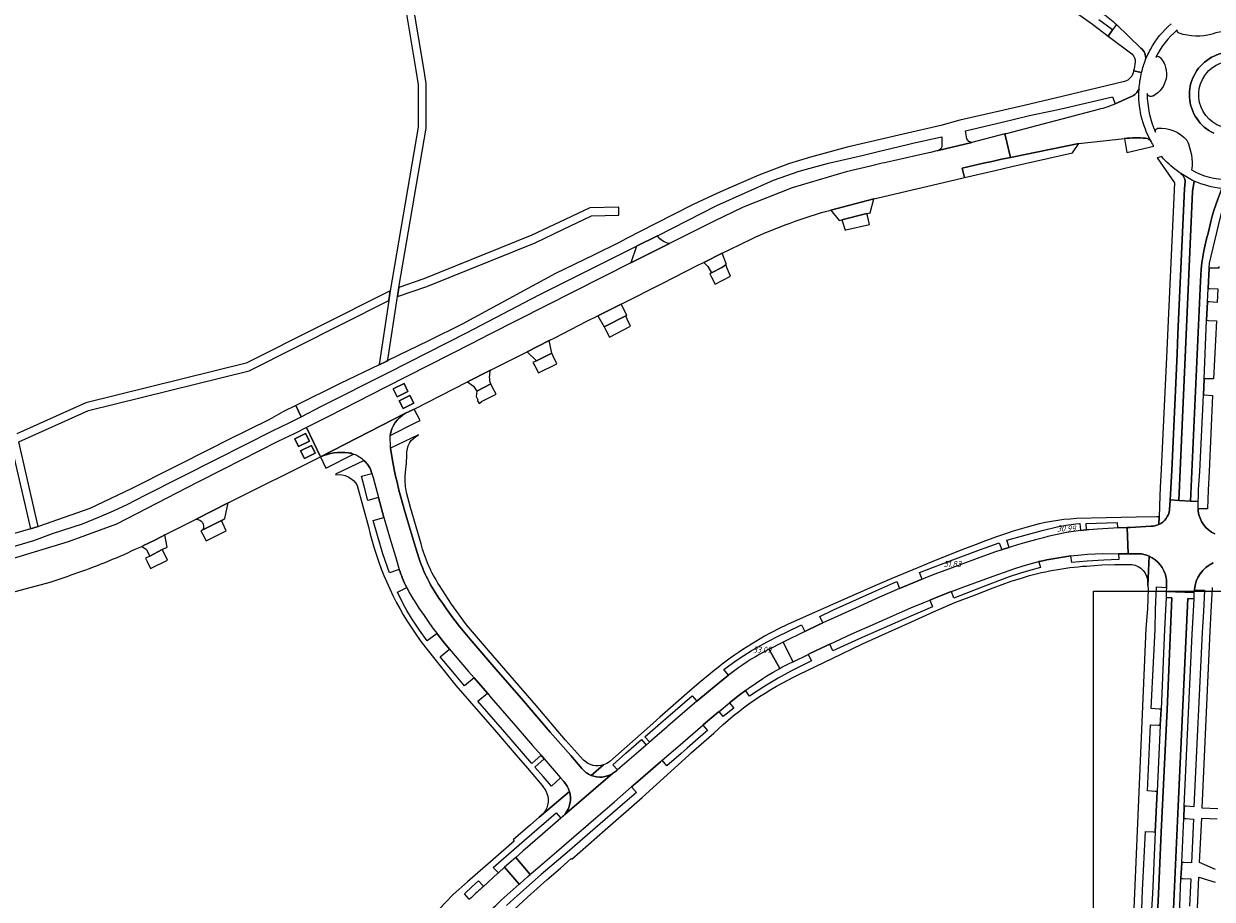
# Model space of a CAD drawing. Extents: x 148869 to 161638, y 453607 to 469810.
# Tile 133 of 256: x 153410 to 153705, y 462031 to 462248. Entities that reach past the tile are written whole.
import ezdxf
from ezdxf.enums import TextEntityAlignment as Align

# ---------------------------------------------------------------- set-up
doc = ezdxf.new("R2010")
doc.units = 0
doc.layers.get('0').update_dxf_attribs({"linetype": 'CONTINUOUS'})
doc.layers.get('DEFPOINTS').update_dxf_attribs({"linetype": 'CONTINUOUS'})
doc.layers.add('B-OI-RI-VWA_PUTDEKSELHOOGTE-T25-niet meenemen', color=252, linetype='CONTINUOUS')
for name, color, linetype, lineweight in [('B-RO-VH-VERHARDING_ASFALT-GV', 251, 'CONTINUOUS', 18), ('B-RO-VH-VERHARDING_FUNDERING_ZAND-GV', 251, 'CONTINUOUS', 18), ('B-RO-VH-VERHARDING_GRASBETONSTEEN-GV', 251, 'CONTINUOUS', 18), ('B-RO-VH-VERHARDING_STRAATBAKSTEEN-GV', 251, 'CONTINUOUS', 18), ('X-XX-AL-TEKENBLAD-KADER-G-OZ', 1, 'CONTINUOUS', 25)]:
    doc.layers.add(name, color=color, linetype=linetype, lineweight=lineweight)
doc.styles.add('iso15', font='ISO.shx', dxfattribs={"oblique": 15})
doc.styles.add('NLCS-ISO-M750_CURSIEF', font='NLCS-ISO.ttf', dxfattribs={"oblique": 15})

# ---------------------------------------------------------------- blocks, each defined once
blk = doc.blocks.new('ACMAP_ANN_TEMPLATE_puth-dwa')
at = {"color": 0, "linetype": 'ByBlock', "style": 'iso15', "oblique": 15}
blk.add_attdef('puth-dwa', text='', height=1.5, dxfattribs=at).set_placement((2.7, 1), align=Align.RIGHT)

msp = doc.modelspace()

# ---------------------------------------------------------------- linework, layer by layer
at = {"layer": 'B-RO-VH-VERHARDING_ASFALT-GV', "flags": 128}
for points in [[(153669.24, 462252.46), (153675.15, 462248.22), (153679.01, 462245.3), (153680.15, 462246.82), (153676.71, 462249.35)], [(153687.17, 462242.28), (153681.09, 462248.15), (153680.15, 462246.82), (153679.01, 462245.3), (153684.89, 462240.86)], [(153681.09, 462248.15), (153687.17, 462242.28)], [(153696.64, 462245.99), (153696.44, 462246.06)], [(153688.33, 462239.52), (153688.5, 462239.92), (153688.68, 462240.34), (153688.88, 462240.76), (153689.08, 462241.18), (153689.29, 462241.59), (153689.51, 462242)], [(153688.33, 462239.49), (153688.33, 462239.52)], [(153691.85, 462240.1), (153692.02, 462239.91)], [(153687.33, 462236.25), (153685.31, 462236.68)], [(153685.31, 462236.68), (153687.33, 462236.25)], [(153683.08, 462234.02), (153667.67, 462230.3), (153658.21, 462228.11), (153652.14, 462226.7), (153642.32, 462224.42), (153637.55, 462223.16), (153628.22, 462220.95), (153614.32, 462217.8), (153605.24, 462215.31), (153599.83, 462213.62), (153592.49, 462210.81), (153583.73, 462207.05), (153581.01, 462205.79), (153576.18, 462203.54), (153566.62, 462198.72), (153559.83, 462195.19), (153557.83, 462194.15), (153551.5, 462191.01), (153542.06, 462186.48), (153518.97, 462173.9), (153510.61, 462169.77), (153500.54, 462164.9), (153500.09, 462164.68), (153498.36, 462163.85), (153488.72, 462159.22), (153477.69, 462153.74), (153479.06, 462150.98), (153484.11, 462153.55), (153500.69, 462161.94), (153520.05, 462171.77), (153538.02, 462181.18), (153562.17, 462193.2), (153567.39, 462195.79), (153582.1, 462203.35), (153596.07, 462209.61), (153602.43, 462211.81), (153609.74, 462213.83), (153618.38, 462215.8), (153622.34, 462216.76), (153623.41, 462217.02), (153625.21, 462217.45), (153629.68, 462218.54), (153630.97, 462218.83), (153632.98, 462219.27), (153634.31, 462219.57), (153637.82, 462220.35), (153637.81, 462217.82)], [(153636.88, 462216.9), (153645.29, 462218.88), (153644.52, 462219.16), (153644.05, 462219.83), (153643.71, 462221.8), (153652.78, 462223.96), (153659.58, 462225.58), (153665.12, 462226.77), (153666.65, 462227.06), (153668.46, 462227.54), (153680.08, 462230.25), (153680.77, 462228.49), (153684.97, 462230.41)], [(153684.97, 462230.41), (153680.77, 462228.49)], [(153676.62, 462227.1), (153653.73, 462221.1), (153653.47, 462221.03), (153654.83, 462215.23), (153671.75, 462218.68), (153683.09, 462219.91)], [(153654.04, 462215.07), (153654.83, 462215.23), (153653.47, 462221.03), (153645.29, 462218.88)], [(153683.09, 462219.91), (153683.7, 462216.42), (153690.39, 462218.02)], [(153645.29, 462218.88), (153636.88, 462216.9), (153636.74, 462216.86), (153636.59, 462216.83), (153635.03, 462216.47), (153631.65, 462215.71), (153625.86, 462214.41), (153623.65, 462213.91), (153623.05, 462213.76), (153620.18, 462213.08), (153614.1, 462211.64), (153600.73, 462207.68), (153588.6, 462202.86), (153581.25, 462199.37), (153570.31, 462193.91), (153560.73, 462189.13), (153525.61, 462171.31), (153521.36, 462169.15), (153499.88, 462158.21), (153485.97, 462151.14), (153480.39, 462148.3), (153483.83, 462141.02), (153504.92, 462151.81), (153507.04, 462152.88), (153520.28, 462159.59), (153525.97, 462162.47), (153535.03, 462167.06), (153540.53, 462169.84), (153541.88, 462170.52), (153549.88, 462174.63), (153552.59, 462175.93), (153558.38, 462178.87), (153568.64, 462184.08), (153577.21, 462188.45), (153578.6, 462189.1), (153578.8, 462189.2), (153583.42, 462191.5), (153585.31, 462192.43), (153590.7, 462195.06)], [(153642.9, 462212.55), (153643.4, 462210.22), (153651.07, 462212.02), (153655.2, 462212.99), (153670.2, 462216.32), (153671.75, 462218.68)], [(153671.75, 462218.68), (153654.83, 462215.23), (153654.04, 462215.07)], [(153692.32, 462215.43), (153691.18, 462215.16), (153695.47, 462208.89), (153693.73, 462171.16), (153693.56, 462167.44), (153692.2, 462137.97), (153691.95, 462133.39), (153691.88, 462131.33), (153691.65, 462126.16), (153691.56, 462124.24)], [(153608.99, 462201.84), (153610.34, 462202.19), (153620.99, 462204.93), (153622.07, 462205.21), (153641.02, 462209.66), (153643.4, 462210.22), (153642.9, 462212.55)], [(153694.25, 462127.91), (153694.27, 462128.07), (153694.34, 462128.94), (153694.41, 462130.37), (153694.48, 462131.7), (153694.55, 462133.27), (153694.8, 462137.66), (153696.12, 462166.56), (153696.33, 462171.55), (153697.98, 462207.4), (153698.09, 462209.22)], [(153697.98, 462207.4), (153696.33, 462171.55), (153696.12, 462166.56), (153694.8, 462137.66), (153694.55, 462133.27), (153694.48, 462131.7), (153694.41, 462130.37), (153694.47, 462130.37), (153696.57, 462130.24), (153699.98, 462206.81), (153700.39, 462209.34)], [(153700.39, 462209.34), (153699.98, 462206.81), (153696.57, 462130.24), (153699.48, 462130.06)], [(153698.09, 462209.22), (153697.98, 462207.4)], [(153703.43, 462174.86), (153703.64, 462179.43), (153703.8, 462182.75), (153704.08, 462187.8), (153704.14, 462188.98), (153706.41, 462198.37), (153707.39, 462202.4)], [(153706.48, 462188.21), (153706.44, 462187.74), (153704.08, 462187.8), (153703.8, 462182.75), (153704.22, 462182.74), (153706.21, 462182.65), (153706.04, 462179.27), (153704.07, 462179.4), (153703.64, 462179.43)], [(153699.48, 462130.06), (153701.94, 462184.53)], [(153701.94, 462184.53), (153699.48, 462130.06), (153701.36, 462129.94), (153701.4, 462131.37), (153701.45, 462132.94), (153701.74, 462137.41), (153702.63, 462156.31), (153702.81, 462160.39), (153703.43, 462174.86)], [(153703.64, 462179.43), (153703.43, 462174.86), (153703.88, 462174.81), (153705.87, 462174.7), (153705.17, 462160.32), (153703.24, 462160.38), (153702.81, 462160.39), (153702.63, 462156.31), (153703.03, 462156.36), (153704.93, 462156.25), (153704.04, 462137.42), (153703.86, 462132.81), (153703.68, 462128.14), (153701.31, 462128.18)], [(153525.97, 462162.47), (153520.28, 462159.59), (153521.74, 462158.54), (153522.56, 462157.3)], [(153522.56, 462157.3), (153526.04, 462159.1)], [(153407.14, 462118.64), (153412.82, 462120.3), (153417.42, 462122.02), (153424.82, 462124.42), (153429.1, 462126.17), (153432.56, 462127.64), (153435.93, 462129.18), (153440.4, 462131.55), (153458.23, 462140.55), (153471.96, 462147.47), (153476.11, 462149.47), (153479.06, 462150.98), (153477.69, 462153.74), (153474.66, 462152.24), (153471.18, 462150.29), (153460.59, 462145.05), (153456.89, 462143.18), (153447.23, 462138.3), (153436.95, 462133.1), (153426.7, 462128.22), (153413.97, 462123.76), (153413.89, 462123.74), (153411.96, 462123.19), (153403.39, 462120.75)], [(153501.11, 462146.3), (153507.47, 462149.54), (153508.51, 462150.07), (153507.04, 462152.88)], [(153507.04, 462152.88), (153504.92, 462151.81)], [(153504.92, 462151.81), (153483.83, 462141.02)], [(153445.23, 462121.67), (153453, 462125.58), (153460.96, 462129.59), (153483.83, 462141.02), (153480.39, 462148.3), (153477.51, 462146.83), (153473.24, 462144.84), (153459.6, 462137.88), (153453.26, 462134.65), (153433.27, 462124.38), (153421.31, 462119.97), (153407.17, 462115.7), (153398.6, 462113.71), (153375.77, 462108.59), (153352.34, 462103.72), (153336, 462100.33), (153307.62, 462094.09), (153295, 462091.02), (153279.98, 462087.07), (153277.73, 462086.01), (153269.86, 462083.36), (153256.21, 462078.67), (153244.68, 462074.29), (153235.66, 462070.94)], [(153508.25, 462115.79), (153507.35, 462118.64), (153505.36, 462125.22), (153504.55, 462128.05), (153503.9, 462130.45), (153503.29, 462132.77), (153502.81, 462134.72), (153502.46, 462136.22), (153502.11, 462137.87), (153501.68, 462140.13), (153501.16, 462143.17), (153501.11, 462146.3)], [(153508.1, 462146.5), (153501.16, 462143.17), (153501.68, 462140.13), (153502.11, 462137.87), (153502.46, 462136.22), (153502.81, 462134.72), (153503.29, 462132.77), (153503.9, 462130.45), (153504.55, 462128.05), (153505.36, 462125.22), (153507.35, 462118.64), (153508.25, 462115.79)], [(153483.83, 462141.02), (153485.19, 462138.23)], [(153485.19, 462138.23), (153492.03, 462141.71)], [(153504.83, 462136.2), (153504.98, 462138.09), (153505.19, 462139.3), (153505.2, 462141.53)], [(153494.65, 462140.1), (153487.58, 462136.7), (153487.64, 462136.57)], [(153503.35, 462113.14), (153500.92, 462112.27), (153499.31, 462117.03), (153497.93, 462121.51), (153496.88, 462125.24), (153499.56, 462126), (153498.23, 462130.93), (153495.61, 462130.17), (153494.67, 462133.73), (153494.02, 462136.24), (153496.58, 462136.92), (153496.48, 462137.18)], [(153496.48, 462137.18), (153496.58, 462136.92), (153496.88, 462135.88), (153498.23, 462130.93), (153499.56, 462126), (153499.79, 462125.13), (153501.1, 462120.61), (153502.4, 462116.31), (153503.35, 462113.14)], [(153492.94, 462133.93), (153495.74, 462123.65)], [(153508.77, 462119.48), (153507.53, 462123.67), (153506.15, 462128.48), (153505.15, 462132.22)], [(153454.68, 462122.97), (153459.31, 462125.29), (153460.14, 462125.71), (153460.96, 462129.59), (153453, 462125.58)], [(153701.31, 462128.18), (153701.36, 462129.94), (153699.48, 462130.06), (153696.57, 462130.24), (153694.47, 462130.37), (153694.41, 462130.37), (153694.34, 462128.94), (153694.27, 462128.07), (153694.25, 462127.91)], [(153691.56, 462124.24), (153691.65, 462126.16), (153691.1, 462126.14), (153685.99, 462126.06), (153678.57, 462125.94), (153671.17, 462125.73)], [(153557.17, 462063.23), (153557.42, 462063.44), (153556.3, 462064.69), (153559.52, 462067.56), (153563.37, 462070.97), (153564.55, 462069.61), (153565.39, 462070.34), (153565.35, 462070.38), (153564.23, 462071.66), (153568.76, 462075.61), (153569.36, 462076.13), (153575.95, 462081.77), (153577.07, 462080.48), (153577.1, 462080.45), (153580, 462082.9), (153582.81, 462085.2), (153584.94, 462086.9), (153583.83, 462088.33), (153586.89, 462090.57), (153588.74, 462091.83), (153590.53, 462092.95), (153592.75, 462094.2), (153594.7, 462095.25), (153597.26, 462096.55), (153599.45, 462097.65), (153603.03, 462099.39), (153603.89, 462097.73), (153604.2, 462097.88), (153607.11, 462099.28), (153608.35, 462099.86), (153607.58, 462101.49), (153610.98, 462103.08), (153621.48, 462107.83), (153626.63, 462110.12), (153627.37, 462108.41), (153628.28, 462108.81), (153630.73, 462109.84), (153632.67, 462110.64), (153632.91, 462110.73), (153632.26, 462112.36), (153639.22, 462115.02), (153647.44, 462118.07), (153652.05, 462119.72), (153652.65, 462117.99), (153653, 462118.11), (153654.48, 462118.58), (153653.95, 462120.36), (153658.14, 462121.52), (153663.03, 462122.85), (153666.42, 462123.66), (153668.67, 462124.09), (153671.03, 462124.43), (153672.06, 462124.51), (153672.15, 462122.82), (153672.16, 462122.77), (153673.67, 462122.93), (153673.68, 462122.93), (153673.57, 462124.55), (153681.26, 462124.77), (153681.32, 462123.4), (153683.74, 462123.52), (153684.49, 462123.55), (153689.67, 462123.82)], [(153658.97, 462123.62), (153655.47, 462122.58), (153653.86, 462122.06), (153651.59, 462121.29), (153648.68, 462120.19), (153647.59, 462119.78), (153647.01, 462119.56), (153642.39, 462117.81), (153635.2, 462114.96), (153632.03, 462113.64), (153625.46, 462110.87), (153619.93, 462108.49), (153612.18, 462105.12), (153606.23, 462102.47), (153599.73, 462099.54), (153597.21, 462098.33)], [(153669.8, 462116.47), (153672.32, 462116.74), (153673.89, 462116.88), (153677.73, 462117.05), (153681.58, 462117.03), (153683.2, 462117.02), (153683.98, 462117.02), (153683.74, 462123.52), (153681.32, 462123.4), (153680.33, 462123.35), (153676.41, 462123.11), (153674.28, 462122.98), (153673.68, 462122.93), (153673.67, 462122.93), (153672.16, 462122.77)], [(153689.67, 462123.82), (153684.49, 462123.55), (153683.74, 462123.52), (153683.98, 462117.02), (153684.01, 462117.02), (153684.74, 462117.01), (153687.39, 462116.96)], [(153444.61, 462118.04), (153445.81, 462118.66), (153445.23, 462121.67)], [(153663, 462120.96), (153661.02, 462120.44), (153658.27, 462119.71), (153656.6, 462119.23), (153655.01, 462118.75), (153654.48, 462118.58), (153653, 462118.11), (153652.65, 462117.99), (153650.85, 462117.38), (153646.61, 462115.86), (153639.45, 462113.23), (153636.12, 462111.97), (153632.91, 462110.73), (153632.67, 462110.64), (153630.73, 462109.84), (153628.28, 462108.81), (153627.37, 462108.41), (153622.39, 462106.23), (153616.39, 462103.55), (153610.39, 462100.82), (153608.35, 462099.86), (153607.11, 462099.28), (153604.2, 462097.88), (153603.89, 462097.73), (153598.46, 462095.08), (153600.91, 462090.32), (153600.94, 462090.26), (153604.71, 462092.06), (153605.29, 462092.34), (153609.19, 462094.19), (153610.08, 462094.6), (153615.52, 462097.14), (153619.28, 462098.84), (153623.59, 462100.76), (153627.35, 462102.41), (153630.17, 462103.63), (153633.19, 462104.89), (153634.82, 462105.54), (153637.26, 462106.5), (153639.94, 462107.55), (153640.22, 462107.66), (153642.65, 462108.58), (153650.56, 462111.48), (153656.19, 462113.47), (153657.77, 462113.97), (153659.68, 462114.51), (153661.88, 462115.06)], [(153437.94, 462118.14), (153439.6, 462118.85)], [(153439.6, 462118.85), (153440.67, 462118.17), (153441.53, 462116.45), (153444.61, 462118.04)], [(153687.39, 462116.96), (153684.74, 462117.01), (153684.01, 462117.02), (153683.98, 462117.02), (153683.2, 462117.02), (153681.58, 462117.03), (153681.65, 462115.57), (153677.96, 462115.39), (153673.84, 462115.19), (153670.03, 462114.83), (153669.8, 462116.47)], [(153661.88, 462115.06), (153661.9, 462114.97), (153662.27, 462113.61), (153659.89, 462112.97), (153657.31, 462112.2), (153654.48, 462111.26), (153648.65, 462109.09), (153640.83, 462106.03), (153640.22, 462107.66), (153639.94, 462107.55), (153637.26, 462106.5), (153634.82, 462105.54), (153635.53, 462103.9), (153628.21, 462100.76), (153618.11, 462096.26), (153610.8, 462092.95), (153610.08, 462094.6), (153609.19, 462094.19), (153605.29, 462092.34), (153604.71, 462092.06), (153605.52, 462090.5), (153600.38, 462087.93), (153597.24, 462086.21), (153593.97, 462084.21), (153590.14, 462081.71), (153589.17, 462083.16), (153587.63, 462082.01), (153585.19, 462080.09), (153586.24, 462078.76), (153583.64, 462076.68), (153582.63, 462077.96), (153582.36, 462077.74), (153579.26, 462075.1), (153578.62, 462074.55), (153579.76, 462073.18), (153578.04, 462071.71), (153574.7, 462068.82), (153573.19, 462067.5), (153569.71, 462064.42), (153568.55, 462065.83), (153568.07, 462065.41), (153562.47, 462060.55), (153560.93, 462059.22), (153562.16, 462057.85), (153558.65, 462054.85), (153551.92, 462049.02), (153544.93, 462043.02), (153538.54, 462037.51), (153532.64, 462032.33), (153529.9, 462029.89)], [(153673.65, 462113.97), (153677.48, 462114.26), (153680.7, 462114.33), (153684.05, 462114.39)], [(153689.2, 462116.41), (153688.88, 462109.12), (153688.93, 462108.43), (153688.77, 462103.33), (153688.41, 462098.45), (153685.54, 462032.94), (153685.4, 462029.08)], [(153688.76, 462110.68), (153688.88, 462109.12), (153689.2, 462116.41)], [(153602.56, 462087.17), (153610.61, 462091.05), (153618.18, 462094.69), (153630.28, 462100.16), (153635.72, 462102.64), (153641.06, 462104.92), (153645.92, 462106.77), (153650.52, 462108.58), (153655.04, 462110.22), (153657.57, 462111)], [(153692.14, 462078.5), (153691.66, 462078.49), (153689.73, 462078.64), (153690.65, 462098.23), (153690.76, 462103.23), (153691.05, 462108.84), (153693.49, 462108.68), (153693.5, 462108.83), (153693.51, 462109.5), (153693.52, 462109.82), (153693.51, 462110.45), (153693.43, 462111.15)], [(153693.43, 462111.15), (153693.51, 462110.45), (153693.52, 462109.82), (153693.51, 462109.5), (153693.5, 462108.83), (153693.49, 462108.68), (153693.45, 462107.68), (153700.39, 462107.37), (153700.43, 462108.09)], [(153407.28, 462107.45), (153416.83, 462109.99)], [(153521.93, 462086.23), (153519.54, 462084.26), (153516.64, 462087.72), (153513.48, 462091.44), (153515.77, 462093.4), (153514.27, 462095.28), (153512.87, 462097.07), (153512.73, 462097.24), (153510.31, 462095.41), (153508.39, 462098.07), (153506.38, 462101.08), (153505.24, 462102.95), (153504.43, 462104.45), (153502.93, 462107.53), (153505.2, 462108.64)], [(153549.05, 462065.87), (153544.56, 462070.85), (153537.27, 462079.43), (153525.46, 462093.01), (153520.06, 462099.43), (153516.28, 462104.49), (153513.33, 462109.16)], [(153700.43, 462108.09), (153700.52, 462108.08), (153702.9, 462108), (153702.69, 462102.67), (153702.3, 462097.55), (153700.31, 462054.34), (153698.38, 462054.44), (153697.91, 462054.43), (153697.77, 462051.42), (153698.25, 462051.4), (153700.18, 462051.24), (153699.71, 462040.46), (153697.78, 462040.52), (153697.28, 462040.54), (153697.09, 462036.53), (153697.55, 462036.56), (153699.53, 462036.45), (153699.17, 462029.66)], [(153706.25, 462053.8), (153702.34, 462053.97), (153704.31, 462097.84), (153704.55, 462102.58), (153704.86, 462108.64)], [(153507.05, 462105.39), (153508.23, 462103.54), (153509.49, 462101.7), (153510.86, 462099.73), (153511.88, 462098.35), (153512.73, 462097.24)], [(153691.25, 462027.71), (153691.49, 462032.7), (153692.17, 462047.99), (153693.64, 462078.44), (153694.84, 462106.08), (153693.38, 462106.15), (153693.24, 462103.11), (153693, 462098.24), (153692.14, 462078.5), (153691.96, 462074.51), (153691.17, 462058.1), (153690.68, 462048.05), (153690, 462032.77), (153689.8, 462028.87)], [(153695.73, 462006.06), (153695.83, 462008.4), (153695.9, 462009.77), (153696.09, 462013.79), (153696.36, 462019.85), (153696.44, 462021.56), (153696.62, 462025.57), (153696.77, 462028.91), (153696.82, 462029.73), (153697.09, 462036.53), (153697.28, 462040.54), (153697.77, 462051.42), (153697.91, 462054.43), (153699.89, 462097.05), (153700.17, 462102.79), (153700.32, 462105.83), (153698.8, 462105.9), (153696.41, 462054.5), (153694.84, 462019.92), (153694.36, 462010.15), (153693.89, 461998.16), (153692.31, 461964.83), (153692.32, 461955.44)], [(153549.58, 462062.84), (153549.07, 462063.32), (153548.64, 462063.79), (153545.84, 462067.02), (153540.79, 462072.84), (153534.12, 462080.53), (153526.78, 462089.02), (153520.86, 462095.92), (153519.61, 462097.42), (153518.4, 462098.92), (153516.65, 462101.17), (153515.02, 462103.41), (153514.12, 462104.7)], [(153514.12, 462104.7), (153515.02, 462103.41), (153516.65, 462101.17), (153518.4, 462098.92), (153519.61, 462097.42), (153520.86, 462095.92), (153526.78, 462089.02), (153534.12, 462080.53), (153540.79, 462072.84), (153545.84, 462067.02), (153548.64, 462063.79), (153549.07, 462063.32), (153549.58, 462062.84)], [(153507.28, 462097.31), (153508.73, 462095.25), (153512.19, 462090.87), (153517.38, 462084.37), (153526.93, 462073.42), (153532.36, 462067.13), (153535.14, 462063.87), (153538.77, 462059.58), (153539.65, 462058.3)], [(153512.73, 462097.24), (153512.87, 462097.07), (153514.27, 462095.28), (153515.77, 462093.4), (153520.54, 462087.84), (153521.93, 462086.23), (153525.19, 462082.46), (153526.15, 462081.35), (153532.25, 462074.3), (153536.41, 462069.53), (153538.51, 462067.08), (153539.27, 462066.2), (153543.35, 462061.45), (153544.13, 462060.54)], [(153543.65, 462051.7), (153543.44, 462051.51), (153543.43, 462051.5), (153538.89, 462047.55), (153533.96, 462043.28), (153532.21, 462041.74), (153535.84, 462037.56), (153536.04, 462037.74), (153537.09, 462038.65), (153541.72, 462042.65), (153546.65, 462046.9), (153552.06, 462051.57), (153556.67, 462055.53), (153560.93, 462059.22), (153562.47, 462060.55), (153568.07, 462065.41), (153568.55, 462065.83), (153573.54, 462070.15), (153573.61, 462070.22), (153578.62, 462074.55), (153579.26, 462075.1), (153582.36, 462077.74), (153582.63, 462077.96), (153585.19, 462080.09), (153587.63, 462082.01), (153589.17, 462083.16), (153589.85, 462083.66), (153591.66, 462084.9), (153593.47, 462086.09), (153594.49, 462086.74), (153595.99, 462087.65), (153597.68, 462088.6), (153595.07, 462093.3), (153595.04, 462093.35), (153593.83, 462092.71)], [(153585.5, 462087.35), (153584.94, 462086.9), (153582.81, 462085.2), (153580, 462082.9), (153577.1, 462080.45), (153569.93, 462074.27), (153569.67, 462074.04), (153565.39, 462070.34), (153564.55, 462069.61), (153562.06, 462067.46), (153557.42, 462063.44), (153557.17, 462063.23)], [(153544.13, 462060.54), (153543.35, 462061.45), (153541.12, 462059.43), (153538.98, 462061.85), (153536.92, 462064.16), (153539.23, 462066.16), (153539.27, 462066.2), (153538.51, 462067.08), (153536.19, 462065.01), (153529.51, 462072.79), (153522.84, 462080.49), (153525.19, 462082.46), (153521.93, 462086.23)], [(153580.39, 462087.28), (153577.66, 462085.04), (153575.28, 462083), (153569.88, 462078.23), (153567.95, 462076.53), (153565.45, 462074.32), (153555.56, 462065.53)], [(153688.92, 462026.09), (153689.07, 462026.34), (153689.69, 462026.28), (153689.74, 462027.42), (153689.74, 462027.53), (153687.32, 462027.63), (153687.37, 462028.86), (153687.58, 462033.65), (153688.32, 462048.16), (153690.25, 462048.07), (153690.68, 462048.05), (153691.17, 462058.1), (153690.68, 462058.13), (153688.78, 462058.28), (153689.52, 462074.6), (153691.44, 462074.51), (153691.96, 462074.51), (153692.14, 462078.5)], [(153509.56, 462005.46), (153510.09, 462006.3), (153510.58, 462007), (153512.47, 462009.49), (153515.67, 462013.22), (153520.48, 462018.21), (153523.93, 462021.48), (153529.54, 462026.73), (153535.13, 462031.93), (153539.97, 462036.2), (153543.3, 462039.09), (153545.08, 462040.65), (153545.99, 462041.48), (153546.15, 462041.32), (153554.37, 462048.61), (153563.53, 462056.62), (153575.08, 462067.11), (153575.71, 462067.66), (153581.28, 462072.53)], [(153554.01, 462064.68), (153550.93, 462062.08)], [(153550.93, 462062.08), (153554.01, 462064.68)], [(153544.36, 462052.41), (153556.24, 462062.53)], [(153556.24, 462062.53), (153544.36, 462052.41)], [(153545.52, 462058.1), (153538.03, 462051.73), (153538.02, 462051.73), (153535.86, 462049.86), (153531.61, 462046.12), (153531.86, 462045.83), (153526.61, 462041.23), (153520.25, 462035.73), (153516.72, 462032.61), (153513.15, 462028.9), (153505.55, 462020.84), (153503.22, 462018.24), (153499.46, 462013.29), (153495.67, 462008.26), (153493.79, 462005.59), (153494.36, 462005.6), (153495.31, 462005.64)], [(153539.17, 462052.78), (153538.38, 462052.05), (153538.02, 462051.73), (153538.03, 462051.73), (153545.52, 462058.1)], [(153520.77, 462031.4), (153520.72, 462031.46), (153519.52, 462032.72), (153521.34, 462034.44), (153522.97, 462035.98), (153524.12, 462034.73), (153524.23, 462034.59), (153527.82, 462037.85), (153527.92, 462037.94), (153526.67, 462039.26), (153534.4, 462046.06), (153542.22, 462052.84), (153543.43, 462051.5), (153543.44, 462051.51), (153543.65, 462051.7)], [(153705.64, 462038.73), (153701.7, 462040.49), (153702.22, 462051.46), (153706.02, 462051.34)], [(153502.39, 462011.4), (153506.94, 462008.22), (153507.37, 462008.75), (153509.38, 462011.17), (153512.73, 462015.11), (153514.3, 462016.9), (153516.47, 462019.28), (153518.86, 462021.8), (153520.63, 462023.59), (153521.27, 462024.22), (153522.03, 462024.97), (153523.99, 462026.86), (153525.58, 462028.35), (153527.25, 462029.88), (153528.65, 462031.14), (153530.12, 462032.47), (153533.1, 462035.15), (153529.48, 462039.32), (153527.92, 462037.94), (153527.82, 462037.85), (153524.23, 462034.59)], [(153524.23, 462034.59), (153523.79, 462034.19)], [(153701.17, 462029.17), (153701.54, 462036.83), (153705.53, 462035.66)]]:
    msp.add_lwpolyline(points, dxfattribs=at)
at = {"layer": 'B-RO-VH-VERHARDING_ASFALT-GV'}
for points in [[(153677.79, 462250.84, -0.034215), (153681.09, 462248.15)], [(153689.51, 462242, -0.091934), (153694.68, 462248.34)], [(153696.18, 462246.83, 0.107243), (153690.89, 462240.04)], [(153696.44, 462246.06, -0.290392), (153696.18, 462246.83)], [(153708.45, 462246.58, 0.056239), (153704.79, 462245.78)], [(153704.79, 462245.78, -0.149853), (153696.64, 462245.99)], [(153684.89, 462240.86, -0.247247), (153685.7, 462238.8)], [(153687.17, 462242.28, -0.253597), (153688.33, 462239.52)], [(153688.33, 462239.52, 0.253597), (153687.17, 462242.28)], [(153705.21, 462221.21, -1.024692), (153714.77, 462240.08)], [(153685.7, 462238.8, -0.090562), (153685.31, 462236.68)], [(153687.33, 462236.25, -0.032774), (153688.33, 462239.49)], [(153692.02, 462239.91, -0.481435), (153690.17, 462230.43)], [(153690.89, 462240.04, -0.454686), (153691.85, 462240.1)], [(153685.31, 462236.68, -0.306219), (153683.08, 462234.02)], [(153686.69, 462232.2, -0.039737), (153687.33, 462236.25)], [(153686.16, 462231.35, -0.004465), (153686.69, 462232.2)], [(153686.69, 462232.2, 0.004465), (153686.16, 462231.35)], [(153689.71, 462219.15, -0.144276), (153686.69, 462232.2)], [(153684.97, 462230.41, 0.135634), (153686.16, 462231.35)], [(153686.16, 462231.35, -0.135634), (153684.97, 462230.41)], [(153689.12, 462230.47, -0.225027), (153688.7, 462231.05)], [(153688.7, 462231.05, 0.107915), (153690.79, 462221.51)], [(153689.25, 462230.41, -0.037918), (153689.12, 462230.47)], [(153690.17, 462230.43, -0.16084), (153689.25, 462230.41)], [(153680.77, 462228.49, -0.049903), (153676.62, 462227.1)], [(153688.33, 462219.97, 0.044475), (153683.09, 462219.91)], [(153683.09, 462219.91, -0.044475), (153688.33, 462219.97)], [(153689.71, 462219.15, 0.231803), (153688.33, 462219.97)], [(153688.33, 462219.97, -0.231803), (153689.71, 462219.15)], [(153690.79, 462221.51, -0.379434), (153691.17, 462222.42)], [(153691.17, 462222.42, -0.053761), (153691.34, 462222.48)], [(153691.34, 462222.48, -0.24289), (153698.52, 462219.46)], [(153637.81, 462217.82, -0.226952), (153636.88, 462216.9)], [(153690.39, 462218.02, -0.014999), (153689.71, 462219.15)], [(153698.52, 462219.46, -0.150175), (153699.73, 462212.15)], [(153654.04, 462215.07, 0.007801), (153642.9, 462212.55)], [(153642.9, 462212.55, -0.007801), (153654.04, 462215.07)], [(153693.25, 462214.41, -0.014808), (153692.32, 462215.43)], [(153697.08, 462211.24, -0.050055), (153693.25, 462214.41)], [(153700.39, 462209.34, -0.046648), (153697.08, 462211.24)], [(153697.08, 462211.24, -0.240751), (153698.09, 462209.22)], [(153698.09, 462209.22, 0.240751), (153697.08, 462211.24)], [(153699.73, 462212.15, 0.142062), (153708.76, 462209.81)], [(153707.23, 462207.55, -0.086377), (153700.39, 462209.34)], [(153703.82, 462196.48, -0.046877), (153707.23, 462207.55)], [(153707.23, 462207.55, 0.046877), (153703.82, 462196.48)], [(153599.02, 462198.49, -0.020031), (153608.99, 462201.84)], [(153590.7, 462195.06, -0.017716), (153599.02, 462198.49)], [(153701.94, 462184.53, -0.062757), (153703.82, 462196.48)], [(153703.82, 462196.48, 0.062757), (153701.94, 462184.53)], [(153526.04, 462159.1, -0.145832), (153525.97, 462162.47)], [(153501.11, 462146.3, -0.234787), (153504.92, 462151.81)], [(153504.92, 462151.81, 0.234787), (153501.11, 462146.3)], [(153505.2, 462141.53, -0.290822), (153508.1, 462146.5)], [(153490.76, 462142.03, 0.139412), (153483.83, 462141.02)], [(153483.83, 462141.02, -0.139412), (153490.76, 462142.03)], [(153492.03, 462141.71, 0.045691), (153490.76, 462142.03)], [(153490.76, 462142.03, -0.045691), (153492.03, 462141.71)], [(153492.03, 462141.71, -0.106578), (153494.65, 462140.1)], [(153494.65, 462140.1, -0.038343), (153495.39, 462139.28)], [(153495.39, 462139.28, 0.038343), (153494.65, 462140.1)], [(153495.39, 462139.28, -0.092753), (153496.48, 462137.18)], [(153496.48, 462137.18, 0.092753), (153495.39, 462139.28)], [(153487.64, 462136.57, -0.315968), (153492.94, 462133.93)], [(153505.15, 462132.22, -0.062872), (153504.83, 462136.2)], [(153671.17, 462125.73, 0.05673), (153658.97, 462123.62)], [(153691.56, 462124.24, 0.261223), (153694.25, 462127.91)], [(153694.25, 462127.91, -0.261223), (153691.56, 462124.24)], [(153701.31, 462128.18, 0.021935), (153701.36, 462127.59)], [(153701.36, 462127.59, -0.021935), (153701.31, 462128.18)], [(153701.36, 462127.59, 0.251516), (153705.45, 462121.92)], [(153705.45, 462121.92, -0.251516), (153701.36, 462127.59)], [(153453, 462125.58, -0.5671), (153454.68, 462122.97)], [(153495.74, 462123.65, 0.094564), (153507.28, 462097.31)], [(153672.16, 462122.77, 0.04019), (153663, 462120.96)], [(153689.67, 462123.82, 0.10523), (153691.56, 462124.24)], [(153691.56, 462124.24, -0.10523), (153689.67, 462123.82)], [(153439.6, 462118.85, 0.010287), (153445.23, 462121.67)], [(153445.23, 462121.67, -0.010287), (153439.6, 462118.85)], [(153422.76, 462112.01, 0.028408), (153437.94, 462118.14)], [(153513.33, 462109.16, -0.083135), (153508.77, 462119.48)], [(153689.2, 462116.41, 0.063696), (153687.39, 462116.96)], [(153687.39, 462116.96, -0.063696), (153689.2, 462116.41)], [(153514.12, 462104.7, -0.076386), (153508.25, 462115.79)], [(153508.25, 462115.79, 0.076386), (153514.12, 462104.7)], [(153657.57, 462111, -0.060417), (153673.65, 462113.97)], [(153661.88, 462115.06, -0.026862), (153669.8, 462116.47)], [(153669.8, 462116.47, 0.026862), (153661.88, 462115.06)], [(153684.05, 462114.39, -0.379798), (153688.76, 462110.68)], [(153693.43, 462111.15, 0.239303), (153689.2, 462116.41)], [(153689.2, 462116.41, -0.239303), (153693.43, 462111.15)], [(153705.05, 462114.73, 0.275885), (153700.43, 462108.09)], [(153700.43, 462108.09, -0.275885), (153705.05, 462114.73)], [(153416.83, 462109.99, 0.005407), (153422.76, 462112.01)], [(153503.35, 462113.14, 0.036436), (153505.2, 462108.64)], [(153505.2, 462108.64, -0.036436), (153503.35, 462113.14)], [(153505.2, 462108.64, 0.028209), (153507.05, 462105.39)], [(153597.21, 462098.33, 0.05684), (153580.39, 462087.28)], [(153593.83, 462092.71, 0.042807), (153585.5, 462087.35)], [(153581.28, 462072.53, -0.081252), (153602.56, 462087.17)], [(153554.01, 462064.68, -0.283354), (153549.05, 462065.87)], [(153555.56, 462065.53, -0.091852), (153554.01, 462064.68)], [(153550.93, 462062.08, -0.0657), (153549.58, 462062.84)], [(153549.58, 462062.84, 0.0657), (153550.93, 462062.08)], [(153556.24, 462062.53, -0.235127), (153550.93, 462062.08)], [(153550.93, 462062.08, 0.235127), (153556.24, 462062.53)], [(153556.24, 462062.53, 0.048646), (153557.17, 462063.23)], [(153557.17, 462063.23, -0.048646), (153556.24, 462062.53)], [(153539.65, 462058.3, -0.299991), (153539.17, 462052.78)], [(153544.13, 462060.54, -0.115619), (153545.52, 462058.1)], [(153545.52, 462058.1, 0.115619), (153544.13, 462060.54)], [(153545.52, 462058.1, -0.250599), (153544.36, 462052.41)], [(153544.36, 462052.41, 0.250599), (153545.52, 462058.1)], [(153544.36, 462052.41, -0.040271), (153543.65, 462051.7)], [(153543.65, 462051.7, 0.040271), (153544.36, 462052.41)], [(153523.79, 462034.19, 0.005698), (153520.77, 462031.4)]]:
    msp.add_lwpolyline(points, format="xyb", dxfattribs=at)
at = {"layer": 'B-RO-VH-VERHARDING_ASFALT-GV', "flags": 128}
for points in [[(153613.07, 462199.75), (153619.26, 462201.3), (153620.09, 462201.51), (153620.99, 462204.93), (153610.34, 462202.19), (153612.36, 462199.58)], [(153583.42, 462191.5), (153578.8, 462189.2), (153579.84, 462188.2), (153580.71, 462186.62), (153583.28, 462187.95), (153584.25, 462188.58), (153584.46, 462188.7)], [(153554.13, 462173.24), (153559.48, 462175.98), (153559.73, 462176.11), (153558.38, 462178.87), (153552.59, 462175.93)], [(153541.14, 462166.71), (153540.53, 462169.84), (153535.03, 462167.06), (153537.33, 462164.85)], [(153502.84, 462155.92), (153505.51, 462157.25), (153504.55, 462159.18), (153501.88, 462157.86)], [(153502.84, 462155.92), (153501.88, 462157.86), (153504.55, 462159.18), (153505.51, 462157.25)], [(153506.97, 462154.34), (153504.33, 462153), (153503.36, 462154.91), (153505.99, 462156.26)], [(153506.97, 462154.34), (153505.99, 462156.26), (153503.36, 462154.91), (153504.33, 462153)], [(153478.42, 462143.57), (153477.47, 462145.51), (153480.15, 462146.83), (153481.1, 462144.89)], [(153478.42, 462143.57), (153481.1, 462144.89), (153480.15, 462146.83), (153477.47, 462145.51)], [(153482.53, 462141.94), (153481.59, 462143.85), (153478.91, 462142.53), (153479.85, 462140.62)], [(153482.53, 462141.94), (153479.85, 462140.62), (153478.91, 462142.53), (153481.59, 462143.85)], [(153693.38, 462106.15), (153694.84, 462106.08), (153693.64, 462078.44), (153692.17, 462047.99), (153691.49, 462032.7), (153691.25, 462027.71), (153690.87, 462020.11), (153690.44, 462011.66), (153688.86, 461975.45), (153687.79, 461952.5), (153692.79, 461952.3), (153692.32, 461955.44), (153692.31, 461964.83), (153693.89, 461998.16), (153694.36, 462010.15), (153694.84, 462019.92), (153696.41, 462054.5), (153698.8, 462105.9), (153700.32, 462105.83), (153700.39, 462107.37), (153693.45, 462107.68), (153693.42, 462106.99)], [(153600.94, 462090.26), (153600.91, 462090.32), (153598.46, 462095.08), (153597.53, 462094.62), (153595.8, 462093.74), (153595.04, 462093.35), (153595.07, 462093.3), (153597.68, 462088.6), (153598.19, 462088.89), (153599.85, 462089.74), (153600.91, 462090.25)], [(153532.21, 462041.74), (153529.48, 462039.32), (153533.1, 462035.15), (153533.29, 462035.32), (153534.15, 462036.08), (153535.2, 462037.01), (153535.84, 462037.56)]]:
    msp.add_lwpolyline(points, close=True, dxfattribs=at)
at = {"layer": 'B-RO-VH-VERHARDING_FUNDERING_ZAND-GV', "flags": 128}
for points in [[(153511.09, 462337.83), (153504.81, 462317.94), (153504.24, 462309.66), (153502.56, 462296.38), (153502.56, 462280.81), (153503.3, 462269.21), (153504.62, 462253.69), (153507.45, 462236.84), (153508.06, 462233.24), (153508.05, 462230.49), (153508.05, 462227.78), (153508.05, 462222.68), (153501.11, 462182.2), (153500.74, 462179.77), (153498.37, 462163.93), (153498.36, 462163.85), (153500.09, 462164.68), (153500.54, 462164.9)], [(153500.54, 462164.9), (153500.56, 462165.04), (153502.91, 462180.78), (153503.29, 462183.02), (153510.05, 462222.51), (153510.05, 462227.78), (153510.05, 462230.79), (153510.03, 462233.57), (153509.49, 462236.77), (153506.6, 462253.94), (153505.29, 462269.35), (153504.56, 462280.88), (153504.56, 462296.25), (153506.23, 462309.47), (153506.79, 462317.56), (153512.97, 462337.16)], [(153407.2, 462143.9), (153411.96, 462123.19), (153413.89, 462123.74), (153409.06, 462144.74), (153426.37, 462152.52), (153466.13, 462162.31), (153500.74, 462179.77), (153501.11, 462182.2), (153465.43, 462164.2), (153425.71, 462154.42), (153408.61, 462146.73)]]:
    msp.add_lwpolyline(points, dxfattribs=at)
msp.add_lwpolyline([(153502.91, 462180.78), (153510.15, 462183.25), (153537.04, 462194.08), (153543.91, 462197.35), (153551.03, 462200.72), (153557.79, 462200.89), (153557.78, 462202.89), (153550.56, 462202.71), (153543.06, 462199.15), (153536.24, 462195.92), (153509.45, 462185.12), (153503.29, 462183.02)], close=True, dxfattribs=at)
at = {"layer": 'B-RO-VH-VERHARDING_GRASBETONSTEEN-GV', "flags": 128}
for points in [[(153562.17, 462193.2), (153560.73, 462189.13), (153570.31, 462193.91)], [(153567.39, 462195.79), (153562.17, 462193.2)]]:
    msp.add_lwpolyline(points, dxfattribs=at)
at = {"layer": 'B-RO-VH-VERHARDING_GRASBETONSTEEN-GV'}
msp.add_lwpolyline([(153570.31, 462193.91, -0.229132), (153567.39, 462195.79)], format="xyb", dxfattribs=at)
at = {"layer": 'B-RO-VH-VERHARDING_STRAATBAKSTEEN-GV'}
for points in [[(153714.77, 462240.08, 1.024692), (153705.21, 462221.21)], [(153703.02, 462235.55, -0.878364), (153717.68, 462227.9)], [(153717.68, 462227.9, -1.144681), (153703.02, 462235.55)]]:
    msp.add_lwpolyline(points, format="xyb", dxfattribs=at)
at = {"layer": 'B-RO-VH-VERHARDING_STRAATBAKSTEEN-GV', "flags": 128}
for points in [[(153613.83, 462197.2), (153614.06, 462197.26), (153619.93, 462198.61), (153619.48, 462200.46), (153619.26, 462201.3), (153613.07, 462199.75), (153613.29, 462199.02)], [(153580.71, 462186.62), (153580.34, 462186.41), (153580.75, 462185.57), (153581.61, 462183.85), (153585.47, 462185.76), (153584.7, 462187.55), (153584.25, 462188.58), (153583.28, 462187.95)], [(153554.13, 462173.24), (153554.45, 462172.62), (153555.43, 462170.72), (153560.69, 462173.38), (153559.86, 462175.16), (153559.48, 462175.98)], [(153541.5, 462165.96), (153541.14, 462166.71), (153537.33, 462164.85), (153536.5, 462164.44), (153536.97, 462163.56), (153537.89, 462161.83), (153542.38, 462164.1)], [(153522.39, 462156.02), (153522.83, 462155.15), (153522.7, 462155.08), (153523.12, 462154.28), (153523.76, 462154.62), (153523.71, 462154.71), (153527.34, 462156.55), (153526.5, 462158.22), (153526.04, 462159.1), (153522.56, 462157.3)], [(153460.49, 462122.71), (153459.67, 462124.51), (153459.31, 462125.29), (153454.68, 462122.97), (153454.2, 462122.72), (153454.62, 462121.92), (153455.53, 462120.18)], [(153441.53, 462116.45), (153440.5, 462115.92), (153440.87, 462115.12), (153441.68, 462113.38), (153445.94, 462115.45), (153445.06, 462117.16), (153444.61, 462118.04)]]:
    msp.add_lwpolyline(points, close=True, dxfattribs=at)
at = {"layer": 'DEFPOINTS', "flags": 128}
msp.add_lwpolyline([(153675.44, 461677.27), (153675.44, 462107.77), (154290.44, 462107.77), (154290.44, 461774.89), (154225.11, 461774.89), (154225.11, 461780.94), (154149.49, 461780.94), (154149.49, 461677.27)], close=True, dxfattribs=at)
at = {"layer": 'X-XX-AL-TEKENBLAD-KADER-G-OZ'}
msp.add_lwpolyline([(153675.44, 462107.77), (154290.44, 462107.77), (154290.44, 461677.27), (153675.44, 461677.27)], close=True, dxfattribs=at)

# ---------------------------------------------------------------- block references
at = {"layer": 'B-OI-RI-VWA_PUTDEKSELHOOGTE-T25-niet meenemen'}
ref = msp.add_blockref('ACMAP_ANN_TEMPLATE_puth-dwa', (153668.27, 462121.52), dxfattribs=at)
ref.add_attrib('puth-dwa', '30.99', dxfattribs={"layer": '0', "color": 0, "linetype": 'ByBlock', "height": 1.5, "style": 'NLCS-ISO-M750_CURSIEF', "oblique": 15}).set_placement((153670.97, 462122.52), align=Align.RIGHT)
ref = msp.add_blockref('ACMAP_ANN_TEMPLATE_puth-dwa', (153639.88, 462112.73), dxfattribs=at)
ref.add_attrib('puth-dwa', '31.83', dxfattribs={"layer": '0', "color": 0, "linetype": 'ByBlock', "height": 1.5, "style": 'NLCS-ISO-M750_CURSIEF', "oblique": 15}).set_placement((153642.58, 462113.73), align=Align.RIGHT)
ref = msp.add_blockref('ACMAP_ANN_TEMPLATE_puth-dwa', (153592.85, 462091.48), dxfattribs=at)
ref.add_attrib('puth-dwa', '33.09', dxfattribs={"layer": '0', "color": 0, "linetype": 'ByBlock', "height": 1.5, "style": 'NLCS-ISO-M750_CURSIEF', "oblique": 15}).set_placement((153595.55, 462092.48), align=Align.RIGHT)

doc.saveas('drawing.dxf')
